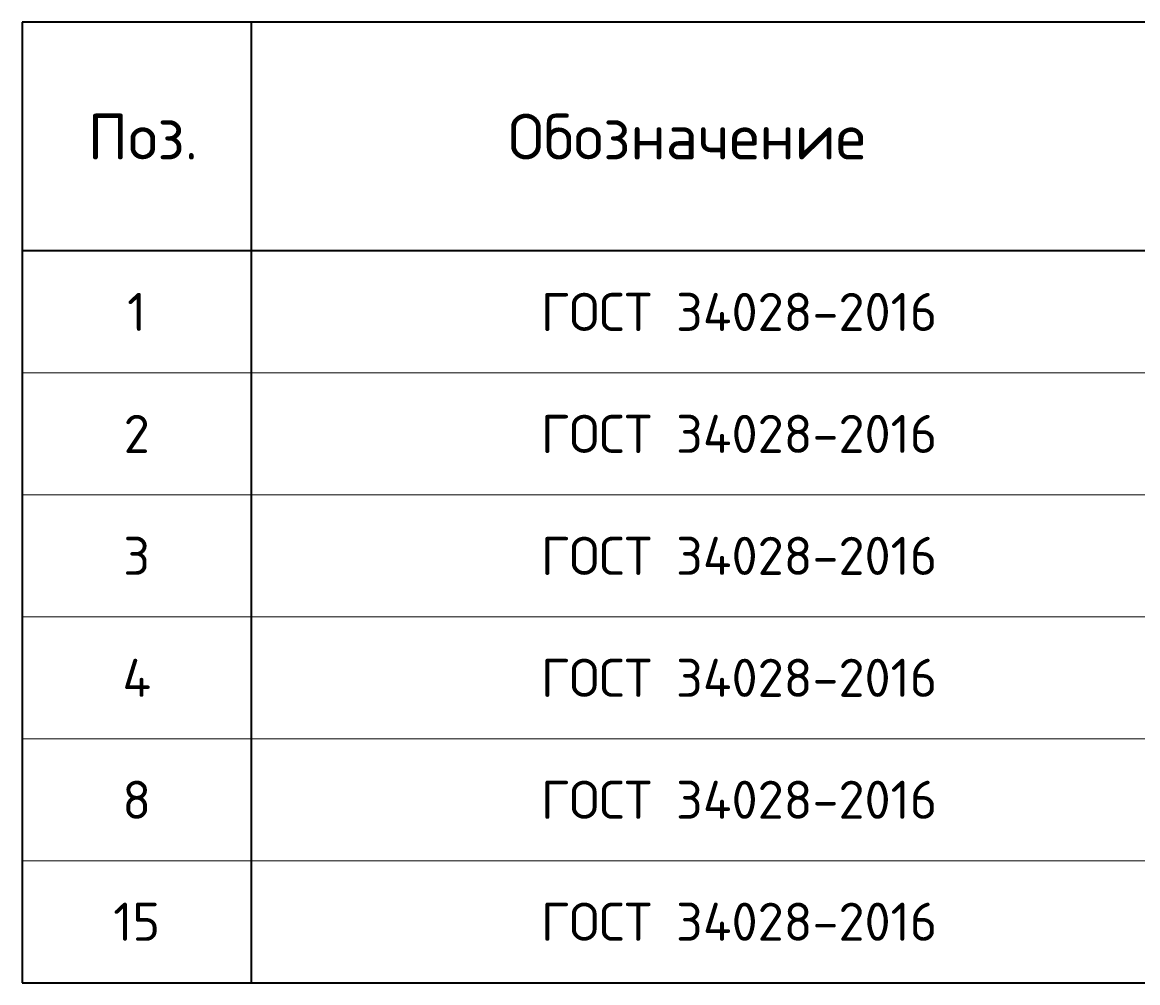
# Model space of a CAD drawing. Header units: millimetres. Extents: x 23072 to 32442, y 57140 to 64005.
# Tile 6 of 10: x 23170 to 24633, y 62492 to 63752. Entities that reach past the tile are written whole.
import ezdxf

# ---------------------------------------------------------------- set-up
doc = ezdxf.new("R2010")
doc.units = ezdxf.units.MM
doc.layers.add('Standard', color=7, linetype='Continuous', lineweight=25)
doc.styles.add('ISOCPEUR', font='ISOCPEUR')

msp = doc.modelspace()

# ---------------------------------------------------------------- linework, layer by layer
at = {"layer": 'Standard', "color": 7, "linetype": 'Continuous', "lineweight": 35, "transparency": 33554687}
for p, q in [((26870.3, 63752.5), (23170.3, 63752.5)), ((23170.3, 63752.5), (23170.3, 63452.5)), ((23470.3, 63752.5), (23470.3, 63452.5)), ((26870.3, 63452.5), (23170.3, 63452.5)), ((23170.3, 63452.5), (23170.3, 63292.5)), ((23470.3, 63452.5), (23470.3, 63292.5)), ((23170.3, 63292.5), (23170.3, 63132.5)), ((23470.3, 63292.5), (23470.3, 63132.5)), ((23170.3, 63132.5), (23170.3, 62972.5)), ((23470.3, 63132.5), (23470.3, 62972.5)), ((23170.3, 62972.5), (23170.3, 62812.5)), ((23470.3, 62972.5), (23470.3, 62812.5)), ((23170.3, 62812.5), (23170.3, 62652.5)), ((23470.3, 62812.5), (23470.3, 62652.5)), ((23170.3, 62652.5), (23170.3, 62492.5)), ((23470.3, 62652.5), (23470.3, 62492.5)), ((23170.3, 62492.5), (26870.3, 62492.5))]:
    msp.add_line(p, q, dxfattribs=at)
at = {"layer": 'Standard', "color": 7, "linetype": 'Continuous', "lineweight": 13, "transparency": 33554687}
for p, q in [((26870.3, 63292.5), (23170.3, 63292.5)), ((26870.3, 63132.5), (23170.3, 63132.5)), ((26870.3, 62972.5), (23170.3, 62972.5)), ((26870.3, 62812.5), (23170.3, 62812.5)), ((26870.3, 62652.5), (23170.3, 62652.5)), ((26870.3, 62492.5), (23170.3, 62492.5))]:
    msp.add_line(p, q, dxfattribs=at)

# ---------------------------------------------------------------- texts
at = {"layer": 'Standard', "color": 7, "linetype": 'Continuous', "lineweight": 35, "transparency": 33554687, "style": 'ISOCPEUR'}
for s, insert, char_height, width, attachment_point in [('\\A1;{\\fISOCPEUR|i0|b0;\\H60.000000;\\W1.000000;\\C7;Обозначение}\\P', (24041.8, 63602.5), 12, 500.255, 5), ('\\A1;{\\fISOCPEUR|i0|b0;\\H60.000000;\\W1.000000;\\C7;Поз.}\\P', (23328.4, 63602.5), 12, 174.736, 5), ('\\A1;{\\fISOCPEUR|i0|b0;\\H50.000000;\\W1.000000;\\C7;ГОСТ 34028-2016}\\P', (23850.3, 63372.5), 10, 549.083, 4), ('\\A1;{\\fISOCPEUR|i0|b0;\\H50.000000;\\W1.000000;\\C7;1}\\P', (23320.3, 63372.5), 10, 38.889, 5), ('\\A1;{\\fISOCPEUR|i0|b0;\\H50.000000;\\W1.000000;\\C7;ГОСТ 34028-2016}\\P', (23850.3, 63212.5), 10, 549.083, 4), ('\\A1;{\\fISOCPEUR|i0|b0;\\H50.000000;\\W1.000000;\\C7;2}\\P', (23320.3, 63212.5), 10, 54.444, 5), ('\\A1;{\\fISOCPEUR|i0|b0;\\H50.000000;\\W1.000000;\\C7;ГОСТ 34028-2016}\\P', (23850.3, 63052.5), 10, 549.083, 4), ('\\A1;{\\fISOCPEUR|i0|b0;\\H50.000000;\\W1.000000;\\C7;3}\\P', (23320.3, 63052.5), 10, 54.444, 5), ('\\A1;{\\fISOCPEUR|i0|b0;\\H50.000000;\\W1.000000;\\C7;ГОСТ 34028-2016}\\P', (23850.3, 62892.5), 10, 549.083, 4), ('\\A1;{\\fISOCPEUR|i0|b0;\\H50.000000;\\W1.000000;\\C7;4}\\P', (23320.3, 62892.5), 10, 60, 5), ('\\A1;{\\fISOCPEUR|i0|b0;\\H50.000000;\\W1.000000;\\C7;ГОСТ 34028-2016}\\P', (23850.3, 62732.5), 10, 549.083, 4), ('\\A1;{\\fISOCPEUR|i0|b0;\\H50.000000;\\W1.000000;\\C7;8}\\P', (23320.3, 62732.5), 10, 54.444, 5), ('\\A1;{\\fISOCPEUR|i0|b0;\\H50.000000;\\W1.000000;\\C7;ГОСТ 34028-2016}\\P', (23850.3, 62572.5), 10, 549.083, 4), ('\\A1;{\\fISOCPEUR|i0|b0;\\H50.000000;\\W1.000000;\\C7;15}\\P', (23320.3, 62572.5), 10, 78.75, 5)]:
    msp.add_mtext(s, dxfattribs=dict(at, insert=insert, char_height=char_height, width=width, attachment_point=attachment_point))

doc.saveas('drawing.dxf')
